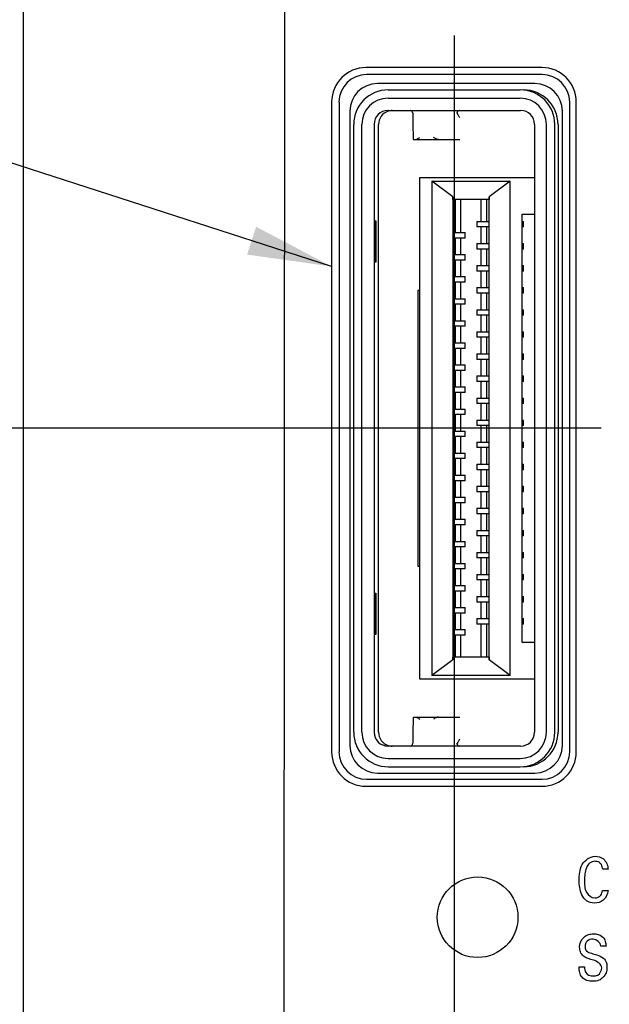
# Model space of a CAD drawing. Header units: inches. Extents: x 0 to 34, y 0 to 22.
# Tile 20 of 39: x 14.4 to 15.6, y 13.6 to 15.7. Entities that reach past the tile are written whole.
import ezdxf

# ---------------------------------------------------------------- set-up
doc = ezdxf.new("R2010")
doc.units = ezdxf.units.IN
doc.header["$LTSCALE"] = 1.87
doc.header["$MEASUREMENT"] = 0
doc.layers.get('0').update_dxf_attribs({"linetype": 'CONTINUOUS'})
for name, color, linetype in [('02___PRT_ALL_AXES', 7, 'CONTINUOUS'), ('DATUMCURVES', 7, 'CONTINUOUS'), ('DETAIL', 7, 'CONTINUOUS'), ('DIMENSIONS', 7, 'CONTINUOUS')]:
    doc.layers.add(name, color=color, linetype=linetype)
doc.styles.get("Standard").update_dxf_attribs({"font": 'txt', "width": 0.8})
doc.dimstyles.new('DIMSTYLE_1', dxfattribs={"dimtxt": 0.125, "dimasz": 0.18, "dimexe": 0.125, "dimexo": 0.0625, "dimgap": 0.03125, "dimtad": 0, "dimtih": 1, "dimtoh": 1, "dimdec": 3, "dimlfac": 0.666667, "dimzin": 4, "dimdsep": 46, "dimtxsty": 'STANDARD', "dimblk": '_FILLED', "dimblk1": '_FILLED', "dimblk2": '_FILLED', "dimcen": 0.09, "dimadec": 0, "dimazin": 0, "dimtp": 0.005, "dimtm": 0.005, "dimtfac": 1, "dimtdec": 3, "dimtofl": 0, "dimtmove": 0, "dimatfit": 3, "dimldrblk": '_FILLED', "dimfxl": 1, "dimtolj": 1, "dimtzin": 4, "dimarcsym": 0})
doc.dimstyles.get("Standard").update_dxf_attribs({"dimtxt": 0.125, "dimasz": 0.18, "dimexe": 0.125, "dimexo": 0.0625, "dimgap": 0.09, "dimtad": 0, "dimtih": 1, "dimtoh": 1, "dimdec": 3, "dimzin": 4, "dimdsep": 46, "dimtxsty": 'STANDARD', "dimblk": '_FILLED', "dimblk1": '_FILLED', "dimblk2": '_FILLED', "dimcen": 0.09, "dimadec": 0, "dimazin": 0, "dimtol": 1, "dimtp": 0.01, "dimtm": 0.01, "dimtfac": 1, "dimtdec": 3, "dimtofl": 0, "dimtmove": 0, "dimatfit": 3, "dimldrblk": '_FILLED', "dimfxl": 1, "dimtolj": 1, "dimtzin": 4, "dimarcsym": 0})

# ---------------------------------------------------------------- blocks, each defined once
blk = doc.blocks.new('*D14')
at = {"layer": 'DIMENSIONS', "color": 2, "linetype": 'CONTINUOUS'}
for p, q in [((15.1143, 16.0744), (15.1143, 19.3185)), ((14.9324, 15.8896), (15.1143, 16.0744)), ((14.9298, 11.8848), (14.9324, 15.8896)), ((15.1438, 11.7301), (14.9298, 11.8848)), ((15.1438, 11.4415), (15.1438, 11.7301))]:
    blk.add_line(p, q, dxfattribs=at)
at = {"layer": 'DIMENSIONS', "color": 2, "linetype": 'CONTINUOUS', "insert": (15.0518, 19.381), "char_height": 0.125, "width": 1.125, "attachment_point": 1, "rotation": 90, "line_spacing_factor": 0.9}
blk.add_mtext('.170{\\Ftxt.shx;\\W1.000000;\\H0.125000; }[4.32]', dxfattribs=at)
blk = doc.blocks.new('_FILLED')
at = {"color": 0, "linetype": 'BYBLOCK'}
blk.add_solid([(0, 0), (-1, 0.174), (-1, -0.174)], dxfattribs=at)
blk = doc.blocks.new('*D15')
at = {"layer": 'DIMENSIONS', "color": 2, "linetype": 'CONTINUOUS'}
for p, q in [((15.9896, 11.8233), (15.9896, 19.3185)), ((15.7438, 11.5843), (15.9896, 11.8233)), ((15.7438, 11.4451), (15.7438, 11.5843))]:
    blk.add_line(p, q, dxfattribs=at)
at = {"layer": 'DIMENSIONS', "color": 2, "linetype": 'CONTINUOUS', "insert": (15.9271, 19.381), "char_height": 0.125, "width": 1.125, "attachment_point": 1, "rotation": 90, "line_spacing_factor": 0.9}
blk.add_mtext('.230{\\Ftxt.shx;\\W1.000000;\\H0.125000; }[5.84]', dxfattribs=at)
blk = doc.blocks.new('*D16')
at = {"layer": 'DIMENSIONS', "color": 2, "linetype": 'CONTINUOUS'}
blk.add_line((16.3438, 11.45), (16.3438, 19.3185), dxfattribs=at)
at = {"layer": 'DIMENSIONS', "color": 2, "linetype": 'CONTINUOUS', "insert": (16.2813, 19.381), "char_height": 0.125, "width": 0.925, "attachment_point": 1, "rotation": 90, "line_spacing_factor": 0.9}
blk.add_mtext('.630{\\Ftxt.shx;\\W1.000000;\\H0.125000; }[16]', dxfattribs=at)
blk = doc.blocks.new('*D17')
at = {"layer": 'DIMENSIONS', "color": 2, "linetype": 'CONTINUOUS'}
blk.add_line((15.6943, 8.8571), (15.6943, 19.3185), dxfattribs=at)
at = {"layer": 'DIMENSIONS', "color": 2, "linetype": 'CONTINUOUS', "insert": (15.6318, 19.381), "char_height": 0.125, "width": 0.825, "attachment_point": 1, "rotation": 90, "line_spacing_factor": 0.9}
blk.add_mtext('.197{\\Ftxt.shx;\\W1.000000;\\H0.125000; }[5]', dxfattribs=at)
blk = doc.blocks.new('*D20')
at = {"layer": 'DIMENSIONS', "color": 2, "linetype": 'CONTINUOUS'}
for p, q in [((15.2948, 15.6919), (15.2948, 6.4227)), ((15.2948, 6.4227), (15.356, 6.3308)), ((15.356, 6.3308), (15.356, 5.0333)), ((15.356, 5.0333), (15.2035, 4.8964)), ((15.2035, 4.8964), (15.2035, 2.4965))]:
    blk.add_line(p, q, dxfattribs=at)
at = {"layer": 'DIMENSIONS', "color": 2, "linetype": 'CONTINUOUS', "insert": (15.141, 2.434), "char_height": 0.125, "width": 1.425, "attachment_point": 3, "rotation": 90, "line_spacing_factor": 0.9}
blk.add_mtext('2X .069{\\Ftxt.shx;\\W1.000000;\\H0.125000; }[1.76]', dxfattribs=at)
blk = doc.blocks.new('*D33')
at = {"layer": 'DIMENSIONS', "color": 2, "linetype": 'CONTINUOUS'}
blk.add_line((15.6092, 14.851), (13.6703, 14.851), dxfattribs=at)
at = {"layer": 'DIMENSIONS', "color": 2, "linetype": 'CONTINUOUS', "insert": (13.6078, 14.9135), "char_height": 0.125, "width": 1.425, "attachment_point": 3, "line_spacing_factor": 0.9}
blk.add_mtext('7.665{\\Ftxt.shx;\\W1.000000;\\H0.125000; }[194.69]', dxfattribs=at)
blk = doc.blocks.new('*D34')
at = {"layer": 'DIMENSIONS', "color": 2, "linetype": 'CONTINUOUS'}
blk.add_line((15.1712, 16.7185), (13.6703, 16.7185), dxfattribs=at)
at = {"layer": 'DIMENSIONS', "color": 2, "linetype": 'CONTINUOUS', "insert": (13.6078, 16.781), "char_height": 0.125, "width": 1.425, "attachment_point": 3, "line_spacing_factor": 0.9}
blk.add_mtext('8.910{\\Ftxt.shx;\\W1.000000;\\H0.125000; }[226.31]', dxfattribs=at)
blk = doc.blocks.new('*D35')
at = {"layer": 'DIMENSIONS', "color": 2, "linetype": 'CONTINUOUS'}
blk.add_line((14.89, 16.9225), (13.6703, 16.9225), dxfattribs=at)
at = {"layer": 'DIMENSIONS', "color": 2, "linetype": 'CONTINUOUS', "insert": (13.6078, 16.985), "char_height": 0.125, "width": 1.725, "attachment_point": 3, "line_spacing_factor": 0.9}
blk.add_mtext('2X 9.046{\\Ftxt.shx;\\W1.000000;\\H0.125000; }[229.77]', dxfattribs=at)
blk = doc.blocks.new('*D36')
at = {"layer": 'DIMENSIONS', "color": 2, "linetype": 'CONTINUOUS'}
blk.add_line((14.8818, 17.1265), (13.6703, 17.1265), dxfattribs=at)
at = {"layer": 'DIMENSIONS', "color": 2, "linetype": 'CONTINUOUS', "insert": (13.6078, 17.189), "char_height": 0.125, "width": 1.725, "attachment_point": 3, "line_spacing_factor": 0.9}
blk.add_mtext('2X 9.182{\\Ftxt.shx;\\W1.000000;\\H0.125000; }[233.22]', dxfattribs=at)
blk = doc.blocks.new('*D37')
at = {"layer": 'DIMENSIONS', "color": 2, "linetype": 'CONTINUOUS'}
blk.add_line((15.1744, 18.4615), (13.6703, 18.4615), dxfattribs=at)
at = {"layer": 'DIMENSIONS', "color": 2, "linetype": 'CONTINUOUS', "insert": (13.6078, 18.524), "char_height": 0.125, "width": 1.825, "attachment_point": 3, "line_spacing_factor": 0.9}
blk.add_mtext('2X 10.072{\\Ftxt.shx;\\W1.000000;\\H0.125000; }[255.83]', dxfattribs=at)

msp = doc.modelspace()

# ---------------------------------------------------------------- linework, layer by layer
at = {"color": 7, "linetype": 'CONTINUOUS'}
for p, q in [((14.3728, 17.8435), (14.3728, 3.2155)), ((15.483, 15.6085), (15.1076, 15.6085)), ((15.1537, 15.5757), (15.4364, 15.5757)), ((15.0486, 15.5494), (15.0486, 14.1585)), ((15.1534, 15.558), (15.4361, 15.558)), ((15.5421, 14.1585), (15.5421, 15.5494)), ((15.1534, 15.5314), (15.4372, 15.5314)), ((15.2066, 15.5255), (15.2066, 15.5051)), ((15.0799, 14.2001), (15.0799, 15.5019)), ((15.0973, 14.2001), (15.0973, 15.5019)), ((15.1239, 15.5019), (15.1239, 14.2001)), ((15.133, 14.2001), (15.133, 15.5019)), ((15.2066, 15.5048), (15.2072, 15.4694)), ((15.4667, 15.5019), (15.4667, 14.2001)), ((15.4922, 14.2001), (15.4922, 15.5019)), ((15.5102, 14.2001), (15.5102, 15.5019)), ((15.5171, 15.5019), (15.5171, 14.2001)), ((15.2072, 15.4694), (15.3068, 15.4694)), ((15.2215, 14.3136), (15.2215, 15.3884)), ((15.2215, 15.3884), (15.4667, 15.3884)), ((15.2471, 15.3801), (15.2471, 14.3218)), ((15.2919, 15.3468), (15.2471, 15.3801)), ((15.2471, 15.3801), (15.4146, 15.3801)), ((15.4146, 15.3801), (15.3697, 15.3468)), ((15.4146, 14.3218), (15.4146, 15.3801)), ((15.2921, 15.3411), (15.2919, 15.3468)), ((15.2919, 15.3468), (15.2919, 14.3551)), ((15.3696, 15.3411), (15.2921, 15.3411)), ((15.2973, 15.3411), (15.2973, 15.2703)), ((15.3093, 15.2703), (15.3093, 15.3411)), ((15.3524, 15.2939), (15.3524, 15.3411)), ((15.3644, 15.3411), (15.3644, 15.2939)), ((15.3697, 15.3468), (15.3696, 15.3411)), ((15.3697, 14.3551), (15.3697, 15.3468)), ((15.4402, 14.3925), (15.4402, 15.3095)), ((15.4402, 15.3095), (15.4667, 15.3095)), ((15.1249, 15.2066), (15.1249, 15.2952)), ((15.1249, 15.2952), (15.127, 15.2952)), ((15.127, 15.2952), (15.127, 15.2066)), ((15.3434, 15.2939), (15.3434, 15.2821)), ((15.3434, 15.2939), (15.3689, 15.2939)), ((15.3689, 15.2939), (15.3689, 15.2821)), ((15.4402, 15.2939), (15.4436, 15.2939)), ((15.4436, 15.2821), (15.4436, 15.2939)), ((15.2928, 15.2585), (15.2928, 15.2703)), ((15.2928, 15.2703), (15.3183, 15.2703)), ((15.3183, 15.2585), (15.3183, 15.2703)), ((15.3689, 15.2821), (15.3434, 15.2821)), ((15.3524, 15.2467), (15.3524, 15.2821)), ((15.3644, 15.2821), (15.3644, 15.2467)), ((15.4436, 15.2821), (15.4402, 15.2821)), ((15.3183, 15.2585), (15.2928, 15.2585)), ((15.2973, 15.2585), (15.2973, 15.223)), ((15.3093, 15.223), (15.3093, 15.2585)), ((15.3434, 15.2467), (15.3434, 15.2348)), ((15.3434, 15.2467), (15.3689, 15.2467)), ((15.3689, 15.2467), (15.3689, 15.2348)), ((15.4402, 15.2467), (15.4436, 15.2467)), ((15.4436, 15.2348), (15.4436, 15.2467)), ((15.2928, 15.2112), (15.2928, 15.223)), ((15.2928, 15.223), (15.3183, 15.223)), ((15.3183, 15.2112), (15.3183, 15.223)), ((15.3689, 15.2348), (15.3434, 15.2348)), ((15.3524, 15.1994), (15.3524, 15.2348)), ((15.3644, 15.2348), (15.3644, 15.1994)), ((15.4436, 15.2348), (15.4402, 15.2348)), ((15.127, 15.2066), (15.1249, 15.2066)), ((15.3183, 15.2112), (15.2928, 15.2112)), ((15.2973, 15.2112), (15.2973, 15.1758)), ((15.3093, 15.1758), (15.3093, 15.2112)), ((15.3434, 15.1994), (15.3434, 15.1876)), ((15.3434, 15.1994), (15.3689, 15.1994)), ((15.3689, 15.1876), (15.3434, 15.1876)), ((15.3524, 15.1522), (15.3524, 15.1876)), ((15.3644, 15.1876), (15.3644, 15.1522)), ((15.3689, 15.1994), (15.3689, 15.1876)), ((15.4402, 15.1994), (15.4436, 15.1994)), ((15.4436, 15.1876), (15.4402, 15.1876)), ((15.4436, 15.1876), (15.4436, 15.1994)), ((15.2928, 15.164), (15.2928, 15.1758)), ((15.2928, 15.1758), (15.3183, 15.1758)), ((15.3183, 15.164), (15.2928, 15.164)), ((15.2973, 15.164), (15.2973, 15.1285)), ((15.3093, 15.1285), (15.3093, 15.164)), ((15.3183, 15.164), (15.3183, 15.1758)), ((15.2173, 15.1463), (15.2173, 14.5557)), ((15.2215, 15.1463), (15.2173, 15.1463)), ((15.3434, 15.1522), (15.3434, 15.1404)), ((15.3434, 15.1522), (15.3689, 15.1522)), ((15.3689, 15.1404), (15.3434, 15.1404)), ((15.3524, 15.1049), (15.3524, 15.1404)), ((15.3644, 15.1404), (15.3644, 15.1049)), ((15.3689, 15.1522), (15.3689, 15.1404)), ((15.4402, 15.1522), (15.4436, 15.1522)), ((15.4436, 15.1404), (15.4402, 15.1404)), ((15.4436, 15.1404), (15.4436, 15.1522)), ((15.2928, 15.1167), (15.2928, 15.1285)), ((15.2928, 15.1285), (15.3183, 15.1285)), ((15.3183, 15.1167), (15.3183, 15.1285)), ((15.3183, 15.1167), (15.2928, 15.1167)), ((15.2973, 15.1167), (15.2973, 15.0813)), ((15.3093, 15.0813), (15.3093, 15.1167)), ((15.3434, 15.1049), (15.3434, 15.0931)), ((15.3434, 15.1049), (15.3689, 15.1049)), ((15.3689, 15.1049), (15.3689, 15.0931)), ((15.4402, 15.1049), (15.4436, 15.1049)), ((15.4436, 15.0931), (15.4436, 15.1049)), ((15.2928, 15.0695), (15.2928, 15.0813)), ((15.2928, 15.0813), (15.3183, 15.0813)), ((15.3183, 15.0695), (15.3183, 15.0813)), ((15.3689, 15.0931), (15.3434, 15.0931)), ((15.3524, 15.0577), (15.3524, 15.0931)), ((15.3644, 15.0931), (15.3644, 15.0577)), ((15.4436, 15.0931), (15.4402, 15.0931)), ((15.3183, 15.0695), (15.2928, 15.0695)), ((15.2973, 15.0695), (15.2973, 15.0341)), ((15.3093, 15.0341), (15.3093, 15.0695)), ((15.3434, 15.0577), (15.3434, 15.0459)), ((15.3434, 15.0577), (15.3689, 15.0577)), ((15.3689, 15.0577), (15.3689, 15.0459)), ((15.4402, 15.0577), (15.4436, 15.0577)), ((15.4436, 15.0459), (15.4436, 15.0577)), ((15.2928, 15.0222), (15.2928, 15.0341)), ((15.2928, 15.0341), (15.3183, 15.0341)), ((15.3183, 15.0222), (15.3183, 15.0341)), ((15.3689, 15.0459), (15.3434, 15.0459)), ((15.3524, 15.0104), (15.3524, 15.0459)), ((15.3644, 15.0459), (15.3644, 15.0104)), ((15.4436, 15.0459), (15.4402, 15.0459)), ((15.3183, 15.0222), (15.2928, 15.0222)), ((15.2973, 15.0222), (15.2973, 14.9868)), ((15.3093, 14.9868), (15.3093, 15.0222)), ((15.3434, 15.0104), (15.3434, 14.9986)), ((15.3434, 15.0104), (15.3689, 15.0104)), ((15.3689, 14.9986), (15.3434, 14.9986)), ((15.3524, 14.9632), (15.3524, 14.9986)), ((15.3644, 14.9986), (15.3644, 14.9632)), ((15.3689, 15.0104), (15.3689, 14.9986)), ((15.4402, 15.0104), (15.4436, 15.0104)), ((15.4436, 14.9986), (15.4402, 14.9986)), ((15.4436, 14.9986), (15.4436, 15.0104)), ((15.2928, 14.975), (15.2928, 14.9868)), ((15.2928, 14.9868), (15.3183, 14.9868)), ((15.3183, 14.975), (15.2928, 14.975)), ((15.2973, 14.975), (15.2973, 14.9396)), ((15.3093, 14.9396), (15.3093, 14.975)), ((15.3183, 14.975), (15.3183, 14.9868)), ((15.3434, 14.9632), (15.3434, 14.9514)), ((15.3434, 14.9632), (15.3689, 14.9632)), ((15.3689, 14.9514), (15.3434, 14.9514)), ((15.3524, 14.9159), (15.3524, 14.9514)), ((15.3644, 14.9514), (15.3644, 14.9159)), ((15.3689, 14.9632), (15.3689, 14.9514)), ((15.4402, 14.9632), (15.4436, 14.9632)), ((15.4436, 14.9514), (15.4402, 14.9514)), ((15.4436, 14.9514), (15.4436, 14.9632)), ((15.2928, 14.9278), (15.2928, 14.9396)), ((15.2928, 14.9396), (15.3183, 14.9396)), ((15.3183, 14.9278), (15.3183, 14.9396)), ((15.3183, 14.9278), (15.2928, 14.9278)), ((15.2973, 14.9278), (15.2973, 14.8923)), ((15.3093, 14.8923), (15.3093, 14.9278)), ((15.3434, 14.9159), (15.3434, 14.9041)), ((15.3434, 14.9159), (15.3689, 14.9159)), ((15.3689, 14.9159), (15.3689, 14.9041)), ((15.4402, 14.9159), (15.4436, 14.9159)), ((15.4436, 14.9041), (15.4436, 14.9159)), ((15.2928, 14.8805), (15.2928, 14.8923)), ((15.2928, 14.8923), (15.3183, 14.8923)), ((15.3183, 14.8805), (15.3183, 14.8923)), ((15.3689, 14.9041), (15.3434, 14.9041)), ((15.3524, 14.8687), (15.3524, 14.9041)), ((15.3644, 14.9041), (15.3644, 14.8687)), ((15.4436, 14.9041), (15.4402, 14.9041)), ((15.3183, 14.8805), (15.2928, 14.8805)), ((15.2973, 14.8805), (15.2973, 14.8451)), ((15.3093, 14.8451), (15.3093, 14.8805)), ((15.3434, 14.8687), (15.3434, 14.8569)), ((15.3434, 14.8687), (15.3689, 14.8687)), ((15.3689, 14.8687), (15.3689, 14.8569)), ((15.4402, 14.8687), (15.4436, 14.8687)), ((15.4436, 14.8569), (15.4436, 14.8687)), ((15.2928, 14.8333), (15.2928, 14.8451)), ((15.2928, 14.8451), (15.3183, 14.8451)), ((15.3183, 14.8333), (15.3183, 14.8451)), ((15.3689, 14.8569), (15.3434, 14.8569)), ((15.3524, 14.8215), (15.3524, 14.8569)), ((15.3644, 14.8569), (15.3644, 14.8215)), ((15.4436, 14.8569), (15.4402, 14.8569)), ((15.3183, 14.8333), (15.2928, 14.8333)), ((15.2973, 14.8333), (15.2973, 14.7978)), ((15.3093, 14.7978), (15.3093, 14.8333)), ((15.3434, 14.8215), (15.3434, 14.8096)), ((15.3434, 14.8215), (15.3689, 14.8215)), ((15.3689, 14.8096), (15.3434, 14.8096)), ((15.3524, 14.7742), (15.3524, 14.8096)), ((15.3644, 14.8096), (15.3644, 14.7742)), ((15.3689, 14.8215), (15.3689, 14.8096)), ((15.4402, 14.8215), (15.4436, 14.8215)), ((15.4436, 14.8096), (15.4402, 14.8096)), ((15.4436, 14.8096), (15.4436, 14.8215)), ((15.2928, 14.786), (15.2928, 14.7978)), ((15.2928, 14.7978), (15.3183, 14.7978)), ((15.3183, 14.786), (15.2928, 14.786)), ((15.2973, 14.786), (15.2973, 14.7506)), ((15.3093, 14.7506), (15.3093, 14.786)), ((15.3183, 14.786), (15.3183, 14.7978)), ((15.3434, 14.7742), (15.3434, 14.7624)), ((15.3434, 14.7742), (15.3689, 14.7742)), ((15.3689, 14.7624), (15.3434, 14.7624)), ((15.3524, 14.727), (15.3524, 14.7624)), ((15.3644, 14.7624), (15.3644, 14.727)), ((15.3689, 14.7742), (15.3689, 14.7624)), ((15.4402, 14.7742), (15.4436, 14.7742)), ((15.4436, 14.7624), (15.4402, 14.7624)), ((15.4436, 14.7624), (15.4436, 14.7742)), ((15.2928, 14.7388), (15.2928, 14.7506)), ((15.2928, 14.7506), (15.3183, 14.7506)), ((15.3183, 14.7388), (15.2928, 14.7388)), ((15.2973, 14.7388), (15.2973, 14.7034)), ((15.3093, 14.7034), (15.3093, 14.7388)), ((15.3183, 14.7388), (15.3183, 14.7506)), ((15.3434, 14.727), (15.3434, 14.7152)), ((15.3434, 14.727), (15.3689, 14.727)), ((15.3689, 14.727), (15.3689, 14.7152)), ((15.4402, 14.727), (15.4436, 14.727)), ((15.4436, 14.7152), (15.4436, 14.727)), ((15.2928, 14.6915), (15.2928, 14.7034)), ((15.2928, 14.7034), (15.3183, 14.7034)), ((15.3183, 14.6915), (15.3183, 14.7034)), ((15.3689, 14.7152), (15.3434, 14.7152)), ((15.3524, 14.6797), (15.3524, 14.7152)), ((15.3644, 14.7152), (15.3644, 14.6797)), ((15.4436, 14.7152), (15.4402, 14.7152)), ((15.3183, 14.6915), (15.2928, 14.6915)), ((15.2973, 14.6915), (15.2973, 14.6561)), ((15.3093, 14.6561), (15.3093, 14.6915)), ((15.3434, 14.6797), (15.3434, 14.6679)), ((15.3434, 14.6797), (15.3689, 14.6797)), ((15.3689, 14.6797), (15.3689, 14.6679)), ((15.4402, 14.6797), (15.4436, 14.6797)), ((15.4436, 14.6679), (15.4436, 14.6797)), ((15.2928, 14.6443), (15.2928, 14.6561)), ((15.2928, 14.6561), (15.3183, 14.6561)), ((15.3183, 14.6443), (15.3183, 14.6561)), ((15.3689, 14.6679), (15.3434, 14.6679)), ((15.3524, 14.6325), (15.3524, 14.6679)), ((15.3644, 14.6679), (15.3644, 14.6325)), ((15.4436, 14.6679), (15.4402, 14.6679)), ((15.3183, 14.6443), (15.2928, 14.6443)), ((15.2973, 14.6443), (15.2973, 14.6089)), ((15.3093, 14.6089), (15.3093, 14.6443)), ((15.3434, 14.6325), (15.3434, 14.6207)), ((15.3434, 14.6325), (15.3689, 14.6325)), ((15.3689, 14.6207), (15.3434, 14.6207)), ((15.3524, 14.5852), (15.3524, 14.6207)), ((15.3644, 14.6207), (15.3644, 14.5852)), ((15.3689, 14.6325), (15.3689, 14.6207)), ((15.4402, 14.6325), (15.4436, 14.6325)), ((15.4436, 14.6207), (15.4402, 14.6207)), ((15.4436, 14.6207), (15.4436, 14.6325)), ((15.2928, 14.5971), (15.2928, 14.6089)), ((15.2928, 14.6089), (15.3183, 14.6089)), ((15.3183, 14.5971), (15.2928, 14.5971)), ((15.2973, 14.5971), (15.2973, 14.5616)), ((15.3093, 14.5616), (15.3093, 14.5971)), ((15.3183, 14.5971), (15.3183, 14.6089)), ((15.3434, 14.5852), (15.3434, 14.5734)), ((15.3434, 14.5852), (15.3689, 14.5852)), ((15.3689, 14.5734), (15.3434, 14.5734)), ((15.3524, 14.538), (15.3524, 14.5734)), ((15.3644, 14.5734), (15.3644, 14.538)), ((15.3689, 14.5852), (15.3689, 14.5734)), ((15.4402, 14.5852), (15.4436, 14.5852)), ((15.4436, 14.5734), (15.4402, 14.5734)), ((15.4436, 14.5734), (15.4436, 14.5852)), ((15.2173, 14.5557), (15.2215, 14.5557)), ((15.2928, 14.5498), (15.2928, 14.5616)), ((15.2928, 14.5616), (15.3183, 14.5616)), ((15.3183, 14.5498), (15.2928, 14.5498)), ((15.2973, 14.5498), (15.2973, 14.5144)), ((15.3093, 14.5144), (15.3093, 14.5498)), ((15.3183, 14.5498), (15.3183, 14.5616)), ((15.3434, 14.538), (15.3434, 14.5262)), ((15.3434, 14.538), (15.3689, 14.538)), ((15.3689, 14.538), (15.3689, 14.5262)), ((15.4402, 14.538), (15.4436, 14.538)), ((15.4436, 14.5262), (15.4436, 14.538)), ((15.2928, 14.5026), (15.2928, 14.5144)), ((15.2928, 14.5144), (15.3183, 14.5144)), ((15.3183, 14.5026), (15.3183, 14.5144)), ((15.3689, 14.5262), (15.3434, 14.5262)), ((15.3524, 14.4908), (15.3524, 14.5262)), ((15.3644, 14.5262), (15.3644, 14.4908)), ((15.4436, 14.5262), (15.4402, 14.5262)), ((15.1249, 14.4094), (15.1249, 14.498)), ((15.1249, 14.498), (15.127, 14.498)), ((15.127, 14.498), (15.127, 14.4094)), ((15.3183, 14.5026), (15.2928, 14.5026)), ((15.2973, 14.5026), (15.2973, 14.4671)), ((15.3093, 14.4671), (15.3093, 14.5026)), ((15.3434, 14.4908), (15.3434, 14.4789)), ((15.3434, 14.4908), (15.3689, 14.4908)), ((15.3689, 14.4908), (15.3689, 14.4789)), ((15.4402, 14.4908), (15.4436, 14.4908)), ((15.4436, 14.4789), (15.4436, 14.4908)), ((15.2928, 14.4553), (15.2928, 14.4671)), ((15.2928, 14.4671), (15.3183, 14.4671)), ((15.3183, 14.4553), (15.3183, 14.4671)), ((15.3689, 14.4789), (15.3434, 14.4789)), ((15.3524, 14.4435), (15.3524, 14.4789)), ((15.3644, 14.4789), (15.3644, 14.4435)), ((15.4436, 14.4789), (15.4402, 14.4789)), ((15.3183, 14.4553), (15.2928, 14.4553)), ((15.2973, 14.4553), (15.2973, 14.4199)), ((15.3093, 14.4199), (15.3093, 14.4553)), ((15.3434, 14.4435), (15.3434, 14.4317)), ((15.3434, 14.4435), (15.3689, 14.4435)), ((15.3689, 14.4435), (15.3689, 14.4317)), ((15.4402, 14.4435), (15.4436, 14.4435)), ((15.4436, 14.4317), (15.4436, 14.4435)), ((15.3689, 14.4317), (15.3434, 14.4317)), ((15.3524, 14.3608), (15.3524, 14.4317)), ((15.3644, 14.4317), (15.3644, 14.3608)), ((15.4436, 14.4317), (15.4402, 14.4317)), ((15.127, 14.4094), (15.1249, 14.4094)), ((15.2928, 14.4081), (15.2928, 14.4199)), ((15.2928, 14.4199), (15.3183, 14.4199)), ((15.3183, 14.4081), (15.2928, 14.4081)), ((15.2973, 14.4081), (15.2973, 14.3608)), ((15.3093, 14.3608), (15.3093, 14.4081)), ((15.3183, 14.4081), (15.3183, 14.4199)), ((15.4667, 14.3925), (15.4402, 14.3925)), ((15.2919, 14.3551), (15.2921, 14.3608)), ((15.3696, 14.3608), (15.2921, 14.3608)), ((15.3696, 14.3608), (15.3697, 14.3551)), ((15.2919, 14.3551), (15.2471, 14.3218)), ((15.4146, 14.3218), (15.3697, 14.3551)), ((15.4146, 14.3218), (15.2471, 14.3218)), ((15.4667, 14.3136), (15.2215, 14.3136)), ((15.2072, 14.2326), (15.2066, 14.1972)), ((15.2072, 14.2326), (15.3068, 14.2326)), ((15.2066, 14.1969), (15.2066, 14.1765)), ((15.4372, 14.1706), (15.1534, 14.1706)), ((15.1534, 14.144), (15.4361, 14.144)), ((15.1537, 14.1263), (15.4364, 14.1263)), ((15.1076, 14.0995), (15.483, 14.0995))]:
    msp.add_line(p, q, dxfattribs=at)
for centre, radius, start, end in [((15.1076, 15.5494), 0.0591, 90, 180), ((15.483, 15.5494), 0.0591, 0, 90), ((15.1538, 15.5019), 0.0738, 90.0052, 180.0049), ((15.4364, 15.5019), 0.0738, 359.9951, 89.9948), ((15.4433, 15.5019), 0.0738, 359.9958, 89.9941), ((15.1534, 15.5019), 0.0561, 90.0059, 180.0042), ((15.4361, 15.5019), 0.0561, 359.9958, 89.9941), ((15.1534, 15.5019), 0.0295, 90.0058, 180.0041), ((15.1625, 15.5019), 0.0295, 107.4565, 180.002), ((15.1625, 15.5018), 0.0297, 90.0436, 107.4108), ((15.2006, 15.5255), 0.00591, 0, 90), ((15.3067, 15.5254), 0.00594, 163.521, 178.9912), ((15.4372, 15.5019), 0.0295, 359.9959, 89.9942), ((15.1538, 14.2001), 0.0738, 179.9952, 269.9948), ((15.1534, 14.2001), 0.0561, 179.9958, 269.9941), ((15.1534, 14.2001), 0.0295, 179.9959, 269.9942), ((15.1625, 14.2001), 0.0295, 180.0011, 251.9336), ((15.4361, 14.2001), 0.0561, 270.0059, 0.0042), ((15.4364, 14.2001), 0.0738, 270.0052, 0.0048), ((15.4372, 14.2001), 0.0295, 270.0058, 0.0041), ((15.4433, 14.2001), 0.0738, 270.0059, 0.0042), ((15.1625, 14.2002), 0.0297, 251.9819, 269.9567), ((15.2006, 14.1765), 0.00591, 270, 360), ((15.3067, 14.1766), 0.00594, 181.0079, 196.4856), ((15.1076, 14.1585), 0.0591, 180, 270), ((15.483, 14.1585), 0.0591, 270, 360)]:
    msp.add_arc(centre, radius, start, end, dxfattribs=at)
for points, knots in [([(15.3065, 15.5314), (15.306, 15.5314), (15.3051, 15.5313), (15.3041, 15.5309), (15.3033, 15.5304), (15.3026, 15.5298), (15.3019, 15.529), (15.3014, 15.5281), (15.3011, 15.5275), (15.301, 15.5271)], [0, 0, 0, 0, 0.224659, 0.340148, 0.458989, 0.582563, 0.71292, 0.851635, 1, 1, 1, 1]), ([(15.3068, 15.5167), (15.3062, 15.5176), (15.3051, 15.5194), (15.3037, 15.5216), (15.3027, 15.5234), (15.302, 15.5247), (15.3015, 15.5259), (15.3012, 15.5267), (15.301, 15.5271)], [0, 0, 0, 0, 0.270411, 0.534267, 0.660829, 0.782156, 0.89619, 1, 1, 1, 1]), ([(15.2112, 15.4694), (15.2116, 15.4694), (15.2124, 15.4695), (15.2141, 15.4698), (15.2162, 15.4706), (15.2189, 15.472), (15.2206, 15.4731), (15.2215, 15.4737)], [0, 0, 0, 0, 0.101022, 0.209736, 0.448341, 0.71301, 1, 1, 1, 1]), ([(15.2616, 15.4694), (15.2608, 15.4694), (15.2591, 15.4697), (15.2564, 15.4706), (15.2537, 15.472), (15.2519, 15.4731), (15.251, 15.4737)], [0, 0, 0, 0, 0.212447, 0.452135, 0.715854, 1, 1, 1, 1]), ([(15.2112, 14.2326), (15.2116, 14.2326), (15.2124, 14.2325), (15.2141, 14.2322), (15.2162, 14.2314), (15.2189, 14.23), (15.2206, 14.2289), (15.2215, 14.2282)], [0, 0, 0, 0, 0.101013, 0.209717, 0.448336, 0.713015, 1, 1, 1, 1]), ([(15.2616, 14.2326), (15.2608, 14.2326), (15.2591, 14.2323), (15.2564, 14.2314), (15.2537, 14.23), (15.2519, 14.2289), (15.251, 14.2282)], [0, 0, 0, 0, 0.212465, 0.45214, 0.715849, 1, 1, 1, 1]), ([(15.3068, 14.1853), (15.3062, 14.1844), (15.3051, 14.1826), (15.3037, 14.1804), (15.3027, 14.1786), (15.302, 14.1773), (15.3015, 14.1761), (15.3012, 14.1753), (15.301, 14.1749)], [0, 0, 0, 0, 0.270409, 0.534263, 0.660825, 0.782155, 0.89619, 1, 1, 1, 1]), ([(15.301, 14.1749), (15.3011, 14.1745), (15.3014, 14.1738), (15.3019, 14.1729), (15.3026, 14.1722), (15.3033, 14.1716), (15.3041, 14.1711), (15.3051, 14.1707), (15.306, 14.1706), (15.3065, 14.1706)], [0, 0, 0, 0, 0.148366, 0.287081, 0.41744, 0.541013, 0.659852, 0.77534, 1, 1, 1, 1])]:
    msp.add_open_spline(points, degree=3, knots=knots, dxfattribs=at)
at = {"layer": '02___PRT_ALL_AXES', "color": 7, "linetype": 'CONTINUOUS'}
for p, q in [((15.4828, 15.6235), (15.1063, 15.6235)), ((15.0328, 15.55), (15.0328, 14.158)), ((15.5563, 14.158), (15.5563, 15.55)), ((15.1063, 14.0845), (15.4828, 14.0845))]:
    msp.add_line(p, q, dxfattribs=at)
msp.add_circle((15.3451, 13.804), 0.0862, dxfattribs=at)
for centre, start, end in [((15.1063, 15.55), 90, 180), ((15.4828, 15.55), 0, 90), ((15.1063, 14.158), 180, 270), ((15.4828, 14.158), 270, 360)]:
    msp.add_arc(centre, 0.0735, start, end, dxfattribs=at)
at = {"layer": 'DATUMCURVES', "color": 7, "linetype": 'CONTINUOUS'}
for p, q in [((15.4674, 15.5892), (15.1308, 15.5892)), ((15.0717, 15.5301), (15.0717, 14.1719)), ((15.5264, 14.1719), (15.5264, 15.5301)), ((15.1308, 14.1128), (15.4674, 14.1128))]:
    msp.add_line(p, q, dxfattribs=at)
at = {"layer": 'DATUMCURVES', "color": 40, "linetype": 'CONTINUOUS'}
for p, q in [((15.6243, 13.9069), (15.6128, 13.9069)), ((15.6123, 13.8614), (15.6241, 13.8614)), ((15.6198, 13.7422), (15.6086, 13.7422)), ((15.5624, 13.6976), (15.5736, 13.6976))]:
    msp.add_line(p, q, dxfattribs=at)
at = {"layer": 'DATUMCURVES', "color": 7, "linetype": 'CONTINUOUS'}
for centre, start, end in [((15.1308, 15.5301), 90, 180), ((15.4674, 15.5301), 0, 90), ((15.1308, 14.1719), 180, 270), ((15.4674, 14.1719), 270, 360)]:
    msp.add_arc(centre, 0.0591, start, end, dxfattribs=at)
at = {"layer": 'DATUMCURVES', "color": 40, "linetype": 'CONTINUOUS'}
for points, knots in [([(15.5629, 13.8945), (15.5631, 13.8964), (15.5642, 13.904), (15.5686, 13.9223), (15.5913, 13.9383), (15.6178, 13.9304), (15.6238, 13.915), (15.6243, 13.9069)], [0, 0, 0, 0, 0.056448, 0.233029, 0.565152, 0.753523, 1, 1, 1, 1]), ([(15.6128, 13.9069), (15.6124, 13.9102), (15.6111, 13.9161), (15.6046, 13.9227), (15.595, 13.9247), (15.5835, 13.9209), (15.577, 13.9094), (15.5742, 13.8968), (15.5738, 13.8836), (15.5737, 13.8746), (15.5742, 13.8702)], [0, 0, 0, 0, 0.112335, 0.190605, 0.29209, 0.425786, 0.55956, 0.708579, 0.854128, 1, 1, 1, 1]), ([(15.6241, 13.8614), (15.6235, 13.8537), (15.6168, 13.8387), (15.5958, 13.8324), (15.5776, 13.8374), (15.5672, 13.8516), (15.5631, 13.8673), (15.5619, 13.8819), (15.5625, 13.8908), (15.5629, 13.8945)], [0, 0, 0, 0, 0.192492, 0.359405, 0.504459, 0.637302, 0.776492, 0.907238, 1, 1, 1, 1]), ([(15.5742, 13.8702), (15.5747, 13.8658), (15.5777, 13.8545), (15.5928, 13.8418), (15.6095, 13.8492), (15.6118, 13.8578), (15.6123, 13.8614)], [0, 0, 0, 0, 0.221315, 0.582654, 0.816249, 1, 1, 1, 1]), ([(15.5927, 13.7121), (15.5854, 13.7144), (15.5733, 13.7166), (15.5644, 13.7294), (15.5622, 13.7444), (15.5683, 13.7603), (15.5822, 13.7674), (15.5926, 13.7689), (15.5995, 13.7681), (15.6026, 13.7672)], [0, 0, 0, 0, 0.230831, 0.343956, 0.446125, 0.684366, 0.793551, 0.904192, 1, 1, 1, 1]), ([(15.6086, 13.7422), (15.6083, 13.7496), (15.5952, 13.7603), (15.5783, 13.7545), (15.5747, 13.7452), (15.5749, 13.7405), (15.5749, 13.7401)], [0, 0, 0, 0, 0.450748, 0.723037, 0.976018, 1, 1, 1, 1]), ([(15.6026, 13.7672), (15.6029, 13.7671), (15.6078, 13.7655), (15.6152, 13.7607), (15.6193, 13.7506), (15.6197, 13.7448), (15.6198, 13.7422)], [0, 0, 0, 0, 0.036477, 0.463403, 0.765316, 1, 1, 1, 1]), ([(15.5749, 13.7401), (15.5752, 13.737), (15.5778, 13.73), (15.5852, 13.728), (15.5889, 13.7268)], [0, 0, 0, 0, 0.429729, 1, 1, 1, 1]), ([(15.5889, 13.7268), (15.5926, 13.7257), (15.6012, 13.7229), (15.6101, 13.7199), (15.6141, 13.7166)], [0, 0, 0, 0, 0.429234, 1, 1, 1, 1]), ([(15.6141, 13.7166), (15.6173, 13.714), (15.6212, 13.7073), (15.6221, 13.6981), (15.6216, 13.691), (15.6196, 13.6833), (15.6146, 13.6748), (15.6061, 13.6693), (15.598, 13.6671), (15.5894, 13.6665), (15.5796, 13.6676), (15.573, 13.6715), (15.5705, 13.6737)], [0, 0, 0, 0, 0.134154, 0.23289, 0.301189, 0.365959, 0.488706, 0.614463, 0.684176, 0.761163, 0.893215, 1, 1, 1, 1]), ([(15.5705, 13.6737), (15.5691, 13.6749), (15.5653, 13.6792), (15.5627, 13.6878), (15.5624, 13.6946), (15.5624, 13.6976)], [0, 0, 0, 0, 0.210953, 0.653694, 1, 1, 1, 1]), ([(15.5736, 13.6976), (15.5737, 13.6934), (15.5746, 13.6823), (15.5865, 13.6782), (15.5924, 13.6782)], [0, 0, 0, 0, 0.415846, 1, 1, 1, 1]), ([(15.5924, 13.6782), (15.5957, 13.6782), (15.6053, 13.6794), (15.6106, 13.6898), (15.6106, 13.6957)], [0, 0, 0, 0, 0.359887, 1, 1, 1, 1])]:
    msp.add_open_spline(points, degree=3, knots=knots, dxfattribs=at)
msp.add_open_spline([(15.6106, 13.6957), (15.6106, 13.7038), (15.6005, 13.7097), (15.5927, 13.7121)], degree=3, dxfattribs=at)

# ---------------------------------------------------------------- dimensions: what is measured, and where the dimension line sits
at = {"layer": 'DIMENSIONS', "color": 2, "linetype": 'CONTINUOUS'}
for feature_location, offset, dtype, origin, picture, middle in [((15.1438, 11.4415), (-0.0296, 7.877), 0, (15.3988, 11.379), '*D14', (15.1143, 19.9435)), ((15.7438, 11.4451), (0.2458, 7.8734), 0, (15.3988, 11.3826), '*D15', (15.9896, 19.9435)), ((16.3438, 11.45), (0, 7.8685), 1, (15.3988, 11.3875), '*D16', (16.3438, 19.8435)), ((15.6943, 8.8571), (0, 10.4614), 1, (15.3988, 8.7946), '*D17', (15.6943, 19.7935)), ((15.1712, 16.7185), (-1.5009, 0), 0, (15.2337, 3.3535), '*D34', (12.8953, 16.7185)), ((15.6092, 14.851), (-1.9388, 0), 0, (15.0973, 3.3535), '*D33', (12.8953, 14.851))]:
    dim = msp.add_ordinate_dim(feature_location=feature_location, offset=offset, dtype=dtype, origin=origin, dimstyle='DIMSTYLE_1', dxfattribs=at)
    dim.commit()
    dim.dimension.update_dxf_attribs({"geometry": picture, "text_midpoint": middle})
for feature_location, offset, origin, picture, middle in [((15.1744, 18.4615), (-1.5041, 0), (15.2369, 3.3535), '*D37', (12.6953, 18.4615)), ((14.8818, 17.1265), (-1.2115, 0), (14.9443, 3.3535), '*D36', (12.7453, 17.1265)), ((14.89, 16.9225), (-1.2197, 0), (14.9525, 3.3535), '*D35', (12.7453, 16.9225)), ((15.2948, 15.6919), (-0.0913, -13.1955), (15.3988, 12.044), '*D20', (15.2035, 1.7215))]:
    dim = msp.add_ordinate_dim(feature_location=feature_location, offset=offset, dtype=0, origin=origin, text='2X <>', dimstyle='DIMSTYLE_1', dxfattribs=at)
    dim.commit()
    dim.dimension.update_dxf_attribs({"geometry": picture, "text_midpoint": middle})

# ---------------------------------------------------------------- leaders
at = {"layer": 'DETAIL', "color": 2, "linetype": 'CONTINUOUS'}
for points in [[(15.3362, 16.6686), (18.6898, 15.3454), (18.8698, 15.3454)], [(15.0328, 15.1975), (13.6078, 15.6576), (13.4278, 15.6576)]]:
    msp.add_leader(points, dimstyle='STANDARD', override={"dimtad": 0}, dxfattribs=at)

doc.saveas('drawing.dxf')
